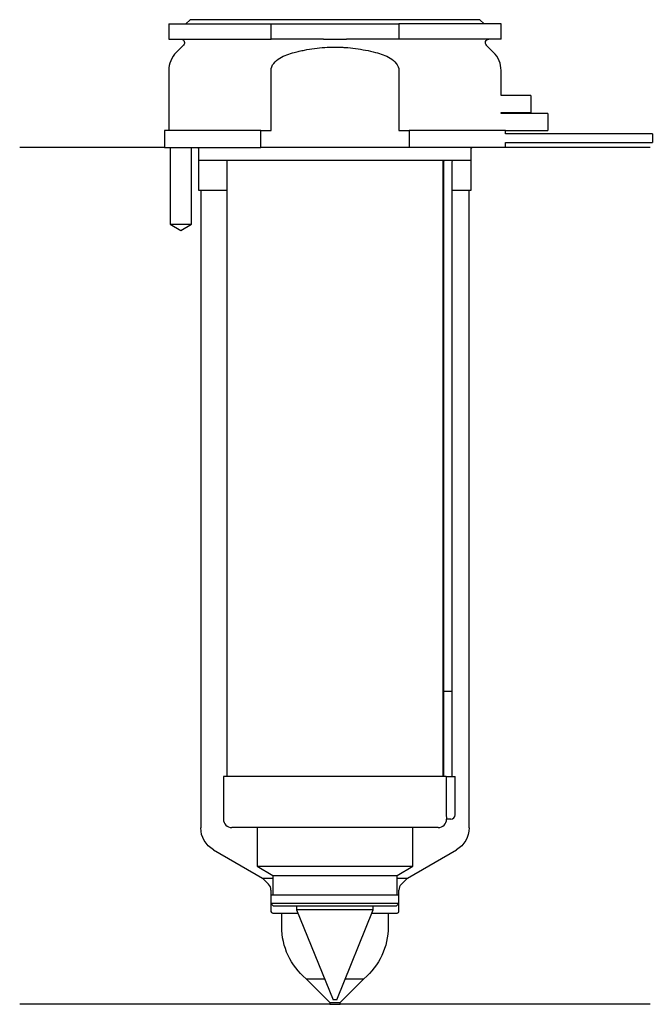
# Model space of a CAD drawing. Header units: inches. Extents: x 21 to 95, y 169 to 284.
import ezdxf

# ---------------------------------------------------------------- set-up
doc = ezdxf.new("R2010")
doc.units = ezdxf.units.IN
for name, color, linetype in [('201', 7, 'Continuous'), ('30', 7, 'Continuous'), ('32', 7, 'Continuous')]:
    doc.layers.add(name, color=color, linetype=linetype)

msp = doc.modelspace()

# ---------------------------------------------------------------- linework, layer by layer
at = {"layer": '201', "color": 113}
for p, q in [((37.53, 269.31), (20.53, 269.31)), ((38.18, 269.31), (38.18, 260.31)), ((40.68, 260.31), (40.68, 269.31)), ((41.43, 269.31), (41.53, 269.21)), ((41.53, 269.21), (41.53, 264.31)), ((73.53, 269.21), (73.63, 269.31)), ((73.53, 264.31), (73.53, 269.21)), ((94.53, 269.31), (77.53, 269.31)), ((41.53, 264.31), (41.78, 264.31)), ((41.78, 264.31), (41.78, 189.5)), ((41.78, 264.31), (44.83, 264.31)), ((70.23, 264.31), (70.28, 264.31)), ((71.28, 264.31), (73.28, 264.31)), ((73.28, 264.31), (73.53, 264.31)), ((73.28, 189.5), (73.28, 264.31)), ((38.18, 260.31), (39.43, 259.59)), ((39.43, 259.59), (40.68, 260.31)), ((43.28, 186.9), (49.02, 183.58)), ((66.03, 183.58), (71.78, 186.9)), ((49.73, 182.88), (49.02, 183.58)), ((49.02, 183.58), (50.22, 183.58)), ((64.83, 183.58), (66.03, 183.58)), ((66.03, 183.58), (65.32, 182.88)), ((50.02, 182.17), (50.02, 179.68)), ((65.03, 179.68), (65.03, 182.17)), ((50.22, 179.48), (51.28, 179.48)), ((51.28, 177.9), (51.28, 179.48)), ((51.28, 179.48), (53.18, 179.48)), ((61.87, 179.48), (63.78, 179.48)), ((63.78, 179.48), (64.83, 179.48)), ((63.78, 179.48), (63.78, 177.9)), ((56.93, 168.98), (54.13, 171.78)), ((54.13, 171.78), (56.32, 171.78)), ((60.93, 171.78), (58.13, 168.98)), ((58.73, 171.78), (60.93, 171.78)), ((56.93, 168.78), (20.53, 168.78)), ((56.93, 168.98), (56.93, 168.78)), ((56.93, 168.98), (58.13, 168.98)), ((56.93, 168.78), (58.13, 168.78)), ((58.13, 168.78), (58.13, 168.98)), ((94.53, 168.78), (58.13, 168.78))]:
    msp.add_line(p, q, dxfattribs=at)
at = {"layer": '201', "color": 113, "extrusion": (0, 0, -1)}
for centre, radius, start, end in [((-44.78, 189.5), 3, 300, 360), ((-70.28, 189.5), 3, 180, 240), ((-59.28, 177.9), 8, 310.072, 360), ((-55.78, 177.9), 8, 180, 229.928)]:
    msp.add_arc(centre, radius, start, end, dxfattribs=at)
at = {"layer": '201', "color": 113}
for centre, radius, start, end in [((49.02, 182.17), 1, 0, 45), ((66.03, 182.17), 1, 135, 180), ((50.22, 179.68), 0.2, 180, 270), ((64.83, 179.68), 0.2, -90, 0)]:
    msp.add_arc(centre, radius, start, end, dxfattribs=at)
at = {"layer": '30', "color": 113}
for p, q in [((40.53, 284.31), (40.03, 283.81)), ((74.53, 284.31), (40.53, 284.31)), ((75.03, 283.81), (74.53, 284.31)), ((38.03, 283.81), (38.03, 282.01)), ((38.03, 283.81), (50.03, 283.81)), ((50.03, 282.01), (50.03, 283.81)), ((50.03, 283.81), (65.03, 283.81)), ((77.03, 283.81), (65.03, 283.81)), ((65.03, 283.81), (65.03, 282.01)), ((77.03, 282.01), (77.03, 283.81)), ((38.03, 282.01), (50.03, 282.01)), ((56.18, 282.01), (50.03, 282.01)), ((65.03, 282.01), (58.87, 282.01)), ((77.03, 282.01), (65.03, 282.01)), ((39.76, 281.33), (38.9, 280.48)), ((76.15, 280.48), (75.29, 281.33)), ((38.03, 278.35), (38.03, 271.31)), ((50.03, 271.31), (50.03, 278.35)), ((65.03, 278.35), (65.03, 271.31)), ((77.03, 275.41), (77.03, 278.35)), ((77.03, 273.31), (77.03, 273.41)), ((48.81, 271.31), (37.53, 271.31)), ((37.53, 271.31), (37.53, 269.31)), ((48.81, 271.31), (50.03, 271.31)), ((48.81, 269.31), (48.81, 271.31)), ((65.03, 271.31), (66.24, 271.31)), ((66.24, 271.31), (66.24, 269.31)), ((77.53, 271.31), (66.24, 271.31)), ((77.53, 270.91), (77.53, 271.31)), ((94.78, 270.91), (77.53, 270.91)), ((94.78, 270.91), (94.78, 269.91)), ((37.53, 269.31), (48.81, 269.31)), ((38.18, 269.31), (38.18, 260.31)), ((40.68, 260.31), (40.68, 269.31)), ((41.53, 269.31), (41.53, 267.81)), ((66.24, 269.31), (48.81, 269.31)), ((77.53, 269.31), (66.24, 269.31)), ((73.53, 267.81), (73.53, 269.31)), ((77.53, 269.31), (77.53, 269.91)), ((77.53, 269.91), (94.78, 269.91)), ((73.53, 267.81), (41.53, 267.81)), ((44.83, 267.81), (44.83, 195.51)), ((70.23, 195.51), (70.23, 267.81)), ((70.28, 267.41), (70.28, 205.51)), ((71.28, 205.51), (71.28, 267.41)), ((38.18, 260.31), (40.68, 260.31)), ((70.28, 205.51), (70.28, 195.51)), ((70.28, 205.51), (71.28, 205.51)), ((70.28, 205.51), (71.28, 205.51)), ((71.28, 195.51), (71.28, 205.51)), ((70.6, 195.51), (44.43, 195.51)), ((44.43, 195.51), (44.43, 190.51)), ((70.6, 195.51), (70.6, 191.01)), ((70.6, 195.51), (71.63, 195.51)), ((71.63, 191.01), (71.63, 195.51)), ((69.63, 189.51), (45.43, 189.51)), ((48.38, 189.51), (48.38, 184.98)), ((66.68, 184.98), (66.68, 189.51)), ((71.13, 190.51), (70.62, 190.51)), ((48.38, 184.98), (66.68, 184.98)), ((48.38, 184.98), (50.22, 183.91)), ((64.83, 183.91), (66.68, 184.98)), ((50.22, 183.91), (64.83, 183.91)), ((50.22, 183.91), (50.22, 181.61)), ((64.83, 181.61), (64.83, 183.91)), ((50.02, 181.61), (65.03, 181.61)), ((50.02, 181.61), (50.02, 180.61)), ((65.03, 180.61), (65.03, 181.61)), ((65.03, 180.61), (50.02, 180.61)), ((50.02, 180.61), (50.32, 180.31)), ((64.73, 180.31), (50.32, 180.31)), ((53.03, 180.31), (53.03, 179.86)), ((62.03, 179.86), (62.03, 180.31)), ((64.73, 180.31), (65.03, 180.61)), ((62.03, 179.86), (53.03, 179.86)), ((53.03, 179.86), (57.33, 169.31)), ((57.73, 169.31), (62.03, 179.86)), ((57.73, 169.31), (57.33, 169.31))]:
    msp.add_line(p, q, dxfattribs=at)
at = {"layer": '30', "color": 113, "extrusion": (0, 0, -1)}
for centre, radius, start, end in [((-39.48, 281.61), 0.4, 90, 225), ((-75.58, 281.61), 0.4, -45, 90), ((-73.78, 267.41), 2.5, 0, 9.2081)]:
    msp.add_arc(centre, radius, start, end, dxfattribs=at)
at = {"layer": '30', "color": 113}
for centre, radius, start, end in [((41.03, 278.35), 3, 135, 180), ((74.03, 278.35), 3, 0, 45), ((73.78, 267.41), 3.5, 173.437, 180), ((71.13, 191.01), 0.5, -90, 0), ((45.43, 190.51), 1, 180, 270), ((69.63, 190.51), 1, -90, 0)]:
    msp.add_arc(centre, radius, start, end, dxfattribs=at)
for points, knots in [([(56.18, 282.01), (56.63, 282.01), (57.08, 282.01), (57.63, 282.01), (57.75, 282.01), (57.97, 282.01), (58.08, 282.01), (58.42, 282.01), (58.64, 282.01), (58.87, 282.01)], [0, 0, 0, 0, 0.5, 0.5, 0.625, 0.625, 0.75, 0.75, 1, 1, 1, 1]), ([(52.76, 280.48), (52.95, 280.53), (53.15, 280.57), (53.54, 280.66), (53.74, 280.7), (54.33, 280.82), (54.73, 280.89), (55.92, 281.04), (56.72, 281.1), (57.73, 281.1), (57.93, 281.09), (58.33, 281.08), (58.54, 281.07), (59.14, 281.03), (59.54, 280.99), (60.74, 280.83), (61.52, 280.67), (62.3, 280.48)], [0, 0, 0, 0, 0.0625, 0.0625, 0.125, 0.125, 0.25, 0.25, 0.5, 0.5, 0.5625, 0.5625, 0.625, 0.625, 0.75, 0.75, 1, 1, 1, 1]), ([(50.03, 278.35), (50.03, 278.97), (50.53, 279.48), (51.58, 280.12), (52.16, 280.32), (52.76, 280.48)], [0, 0, 0, 0, 0.5, 0.5, 1, 1, 1, 1]), ([(62.3, 280.48), (62.89, 280.32), (63.48, 280.12), (64.53, 279.48), (65.03, 278.97), (65.03, 278.35)], [0, 0, 0, 0, 0.5, 0.5, 1, 1, 1, 1]), ([(70.6, 191.01), (70.6, 190.96), (70.6, 190.9), (70.6, 190.8), (70.6, 190.75), (70.61, 190.66), (70.61, 190.62), (70.61, 190.56), (70.62, 190.54), (70.62, 190.53), (70.62, 190.52), (70.62, 190.51)], [0, 0, 0, 0, 0.208202, 0.208202, 0.416635, 0.416635, 0.625338, 0.625338, 0.835614, 0.835614, 1, 1, 1, 1])]:
    msp.add_open_spline(points, degree=3, knots=knots, dxfattribs=at)
at = {"layer": '32', "color": 113}
for p, q in [((80.53, 275.41), (77.03, 275.41)), ((80.53, 275.41), (80.53, 273.41)), ((77.03, 273.41), (80.53, 273.41)), ((82.53, 273.31), (77.03, 273.31)), ((82.53, 273.31), (82.53, 271.31)), ((77.53, 271.31), (82.53, 271.31))]:
    msp.add_line(p, q, dxfattribs=at)

doc.saveas('drawing.dxf')
